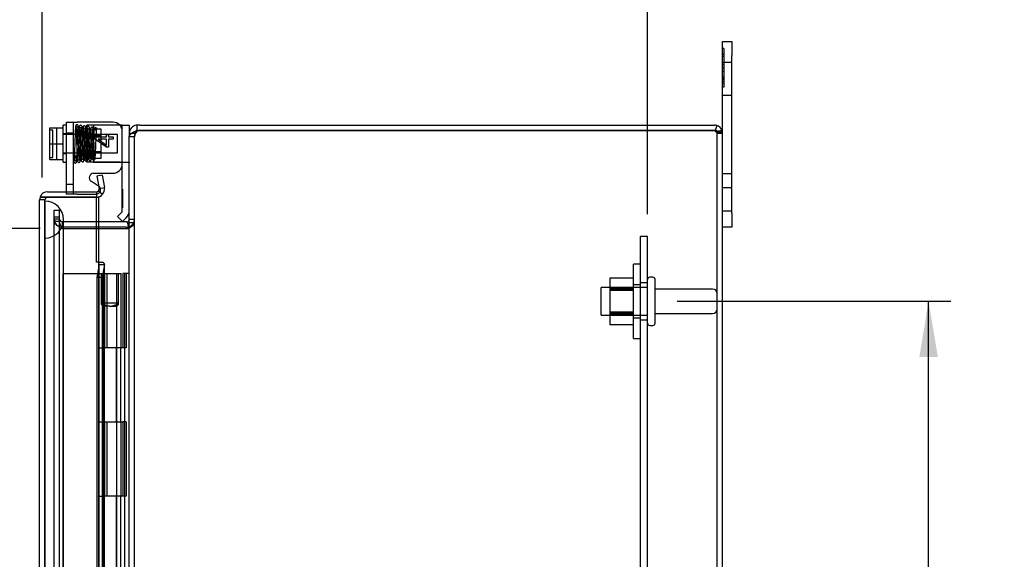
# Model space of a CAD drawing. Header units: inches. Extents: x 0 to 120, y -1 to 80.
# Tile 31 of 53: x 55.68 to 68.96, y 45.6 to 52.87. Entities that reach past the tile are written whole.
import ezdxf
from ezdxf.enums import TextEntityAlignment as Align
from ezdxf.lldxf.tags import DXFTag

# ---------------------------------------------------------------- set-up
doc = ezdxf.new("R2010")
doc.units = ezdxf.units.IN
doc.header["$MEASUREMENT"] = 0
for name, color, linetype in [('COM40675', 7, 'Continuous'), ('COM42667', 7, 'Continuous'), ('COM42780', 7, 'Continuous'), ('COM48468', 7, 'Continuous'), ('COM48473', 7, 'Continuous'), ('COM70220', 7, 'Continuous'), ('Default', 7, 'Continuous'), ('FET07720', 7, 'Continuous'), ('HNG10620-20B', 7, 'Continuous'), ('HNG10620-20C', 7, 'Continuous'), ('HNG10620-20P', 7, 'Continuous'), ('NTS166105', 7, 'Continuous'), ('SCC19011', 7, 'Continuous'), ('SPR20265', 7, 'Continuous'), ('STD26089', 7, 'Continuous'), ('WAF25035', 7, 'Continuous'), ('WAF25059', 7, 'Continuous')]:
    doc.layers.add(name, color=color, linetype=linetype)
doc.styles.add('SEACAD_Times_New_Roman', font='times.ttf')
tags = doc.linetypes.add('HIDDEN2', pattern=[0.1875, 0.125, -0.0625]).pattern_tags.tags
tags[6:7] = [DXFTag(74, 4), DXFTag(75, 0), DXFTag(340, '0'), DXFTag(46, 0.0), DXFTag(50, 0.0), DXFTag(44, 0.0), DXFTag(45, 0.0)]
tags[4:5] = [DXFTag(74, 4), DXFTag(75, 0), DXFTag(340, '0'), DXFTag(46, 0.0), DXFTag(50, 0.0), DXFTag(44, 0.0), DXFTag(45, 0.0)]
doc.dimstyles.new('HAMMOND_(STH_-_120x80)', dxfattribs={"dimtxt": 0.6, "dimasz": 0.75, "dimexe": 0.3, "dimexo": 0.3, "dimgap": 0.15, "dimtad": 0, "dimtih": 1, "dimtoh": 1, "dimzin": 0, "dimdsep": 46, "dimtxsty": 'SEACAD_Times_New_Roman', "dimblk1": '_SE_FILLED', "dimblk2": '_SE_FILLED', "dimsah": 1, "dimcen": 0.3, "dimadec": 0, "dimazin": 0, "dimtfac": 0.8, "dimtofl": 0, "dimtmove": 1, "dimatfit": 3, "dimfxl": 1, "dimtolj": 1, "dimtzin": 0, "dimarcsym": 0})

# ---------------------------------------------------------------- blocks, each defined once
blk = doc.blocks.new('SE3')
at = {"layer": 'COM40675', "color": 7, "linetype": 'HIDDEN2'}
for p, q in [((64.051, 28.95), (64.051, 49.95)), ((64.146, 49.95), (64.051, 49.95)), ((64.146, 28.95), (64.146, 49.95)), ((64.146, 49.325), (64.051, 49.325)), ((64.051, 48.825), (64.146, 48.825))]:
    blk.add_line(p, q, dxfattribs=at)
at = {"layer": 'COM42667', "color": 7, "linetype": 'Continuous'}
for p, q in [((56.309, 50.552), (56.309, 51.489)), ((56.309, 51.489), (56.452, 51.489)), ((56.935, 51.489), (56.452, 51.489)), ((56.685, 51.267), (56.685, 51.292)), ((56.685, 51.292), (56.847, 51.292)), ((56.847, 51.152), (56.685, 51.267)), ((56.847, 51.292), (56.847, 51.325)), ((56.847, 51.325), (56.875, 51.325)), ((56.875, 51.325), (56.875, 51.292)), ((56.875, 51.292), (56.935, 51.292)), ((56.935, 51.292), (56.935, 51.261)), ((56.734, 51.261), (56.847, 51.182)), ((56.847, 51.261), (56.734, 51.261)), ((56.847, 51.182), (56.847, 51.261)), ((56.875, 51.152), (56.847, 51.152)), ((56.935, 51.261), (56.875, 51.261)), ((56.875, 51.261), (56.875, 51.152)), ((56.675, 50.802), (56.935, 50.802)), ((56.74, 50.629), (56.643, 50.692))]:
    blk.add_line(p, q, dxfattribs=at)
at = {"layer": 'COM42667', "color": 7, "linetype": 'HIDDEN2'}
for p, q in [((56.404, 50.519), (56.404, 51.489)), ((56.404, 51.34), (56.309, 51.34)), ((56.309, 50.653), (56.404, 50.653)), ((56.309, 50.519), (56.309, 50.552)), ((56.452, 50.519), (56.309, 50.519)), ((56.452, 50.519), (56.708, 50.519))]:
    blk.add_line(p, q, dxfattribs=at)
at = {"layer": 'COM42667', "color": 7, "linetype": 'Continuous'}
for centre, radius, start, end in [((56.935, 51.364), 0.125, 0, 90), ((56.935, 50.927), 0.125, 270, 0), ((56.675, 50.742), 0.06, 90, 237.1545)]:
    blk.add_arc(centre, radius, start, end, dxfattribs=at)
at = {"layer": 'COM42667', "color": 7, "linetype": 'HIDDEN2'}
blk.add_arc((56.708, 50.579), 0.06, 270, 57.1545, dxfattribs=at)
at = {"layer": 'COM42780', "color": 7, "linetype": 'HIDDEN2'}
for p, q in [((56.723, 51.45), (56.583, 51.45)), ((56.583, 50.95), (56.583, 51.45)), ((56.678, 50.95), (56.678, 51.45)), ((57.013, 51.45), (56.723, 51.45)), ((57.026, 51.45), (57.013, 51.45)), ((56.583, 51.325), (56.773, 51.325)), ((56.773, 51.306), (56.583, 51.306)), ((56.773, 51.395), (56.678, 51.395)), ((56.773, 51.005), (56.773, 51.395)), ((56.583, 51.093), (56.773, 51.093)), ((56.583, 51.075), (56.773, 51.075)), ((56.678, 51.005), (56.773, 51.005)), ((56.669, 50.95), (56.583, 50.95)), ((56.723, 50.949), (56.669, 50.95)), ((56.669, 50.95), (57.139, 50.95)), ((57.061, 50.585), (57.06, 50.585)), ((57.061, 50.536), (57.06, 50.536)), ((57.061, 50.585), (57.061, 50.423)), ((57.061, 50.423), (57.06, 50.423)), ((57.061, 50.395), (57.06, 50.395)), ((57.061, 50.335), (57.06, 50.335)), ((57.061, 50.423), (57.061, 50.395)), ((57.061, 50.395), (57.061, 50.335))]:
    blk.add_line(p, q, dxfattribs=at)
at = {"layer": 'COM42780', "color": 7, "linetype": 'Continuous'}
for p, q in [((57.06, 51.45), (57.026, 51.45)), ((57.06, 51.45), (57.155, 51.45)), ((57.06, 51.2), (57.06, 51.45)), ((57.155, 51.45), (57.155, 51.342)), ((57.06, 50.301), (57.06, 51.2)), ((56.995, 50.217), (57.046, 50.267)), ((57.063, 50.15), (56.995, 50.217)), ((57.063, 50.15), (57.113, 50.2))]:
    blk.add_line(p, q, dxfattribs=at)
for radius in [0.048, 0.143]:
    blk.add_arc((57.012, 50.301), radius, 315, 0, dxfattribs=at)
at = {"layer": 'COM42780', "color": 7, "linetype": 'HIDDEN2'}
blk.add_ellipse((56.055, 50.7), major_axis=(14.322, 0), ratio=0.017455, start_param=1.503851, end_param=1.524085, dxfattribs=at)
for points, knots in [([(57.06, 50.941), (57.06, 50.943), (57.059, 50.944), (57.055, 50.946), (57.054, 50.946), (57.051, 50.947), (57.049, 50.947), (57.042, 50.948), (57.037, 50.949), (57.025, 50.949), (57.019, 50.949), (57.013, 50.949)], [0, 0, 0, 0, 0.25, 0.25, 0.375, 0.375, 0.5, 0.5, 0.75, 0.75, 1, 1, 1, 1]), ([(57.139, 50.95), (57.145, 50.95), (57.148, 50.949), (57.154, 50.946), (57.155, 50.944), (57.155, 50.941)], [0, 0, 0, 0, 0.5, 0.5, 1, 1, 1, 1])]:
    blk.add_open_spline(points, degree=3, knots=knots, dxfattribs=at)
at = {"layer": 'COM48468', "color": 7, "linetype": 'Continuous'}
for p, q in [((57.296, 51.45), (57.263, 51.45)), ((57.263, 51.378), (57.263, 51.45)), ((57.296, 51.45), (65.047, 51.45)), ((65.079, 51.445), (65.058, 51.378)), ((57.155, 51.342), (57.155, 51.295)), ((57.155, 51.342), (57.189, 51.342)), ((57.155, 40.521), (57.155, 51.295)), ((57.263, 51.378), (57.296, 51.378)), ((57.296, 51.378), (65.047, 51.378)), ((65.047, 51.378), (57.296, 51.378)), ((65.047, 51.378), (65.079, 51.378)), ((65.058, 51.378), (65.047, 51.378)), ((65.155, 27.558), (65.155, 51.342)), ((57.119, 50.147), (56.712, 50.147)), ((57.119, 50.075), (56.712, 50.075)), ((57.126, 50.147), (57.14, 50.083)), ((56.712, 50.057), (57.119, 50.057)), ((57.119, 50.057), (57.126, 50.057))]:
    blk.add_line(p, q, dxfattribs=at)
at = {"layer": 'COM48468', "color": 7, "linetype": 'HIDDEN2'}
for p, q in [((57.155, 51.295), (57.227, 51.295)), ((57.189, 51.342), (57.227, 51.342)), ((57.227, 51.342), (57.227, 51.295)), ((57.227, 27.605), (57.227, 51.295)), ((65.073, 51.357), (65.123, 51.357)), ((65.083, 27.558), (65.083, 51.342)), ((65.083, 51.342), (65.155, 51.342)), ((56.142, 50.305), (56.214, 50.305)), ((56.142, 50.228), (56.142, 50.305)), ((56.142, 50.208), (56.142, 50.228)), ((56.142, 50.163), (56.142, 50.208)), ((56.214, 50.208), (56.142, 50.208)), ((56.214, 50.228), (56.214, 50.305)), ((56.214, 50.208), (56.214, 50.228)), ((56.214, 50.163), (56.214, 50.208)), ((56.214, 50.183), (56.142, 50.183)), ((56.142, 28.736), (56.142, 50.163)), ((56.214, 50.15), (56.142, 50.15)), ((56.214, 28.736), (56.214, 50.163)), ((56.252, 50.147), (56.25, 50.147)), ((56.25, 50.147), (56.25, 50.075)), ((56.252, 50.075), (56.25, 50.075)), ((56.252, 50.075), (56.252, 50.147)), ((56.712, 50.147), (56.252, 50.147)), ((56.712, 50.075), (56.252, 50.075)), ((57.14, 50.083), (57.141, 50.077)), ((57.155, 50.183), (57.227, 50.183)), ((57.155, 50.136), (57.227, 50.136)), ((56.25, 50.058), (56.252, 50.057)), ((56.252, 50.057), (56.712, 50.057)), ((57.126, 50.057), (57.141, 50.057))]:
    blk.add_line(p, q, dxfattribs=at)
at = {"layer": 'COM48468', "color": 7, "linetype": 'Continuous'}
for centre, radius, start, end in [((57.263, 51.342), 0.108, 126.9906, 180), ((57.263, 51.342), 0.108, 90, 126.9906), ((65.047, 51.342), 0.108, 72.8887, 90), ((65.047, 51.342), 0.108, 18.1223, 72.8887), ((57.29, 51.196), 0.178, 98.7341, 121.1626), ((57.263, 51.342), 0.036, 90, 126.9906), ((57.296, 51.278), 0.1, 90, 109.4457), ((65.272, 50.583), 0.802, 98.8062, 102.7764), ((65.272, 50.58), 0.804, 98.7792, 102.7493), ((65.047, 51.342), 0.108, 0, 18.1223), ((57.119, 50.183), 0.036, 270, 281.8196), ((57.119, 50.183), 0.108, 270, 281.8196), ((57.119, 50.183), 0.036, 281.8197, 359.9999), ((57.004, 50.145), 0.151, 323.9395, 356.2643)]:
    blk.add_arc(centre, radius, start, end, dxfattribs=at)
at = {"layer": 'COM48468', "color": 7, "linetype": 'HIDDEN2'}
for centre, radius, start, end in [((57.263, 51.342), 0.036, 126.9906, 180), ((57.346, 51.291), 0.119, 151.5723, 178.4858), ((57.29, 51.325), 0.0541, 120.2275, 154.6436), ((65.047, 51.342), 0.036, 72.1888, 90), ((65.047, 51.342), 0.036, 31.8857, 72.1888), ((65.272, 50.583), 0.802, 102.7764, 104.0612), ((65.272, 50.58), 0.804, 102.7493, 104.0193), ((65.047, 51.342), 0.036, 0, 31.8857), ((65.272, 50.58), 0.804, 98.7792, 100.4379), ((65.272, 50.583), 0.802, 98.8062, 100.4238), ((56.25, 50.183), 0.108, 180, 270), ((56.25, 50.183), 0.036, 180, 270), ((57.119, 50.183), 0.108, 281.8196, 0)]:
    blk.add_arc(centre, radius, start, end, dxfattribs=at)
for start_param, end_param in [(4.401525, 4.712389), (3.141593, 3.698102)]:
    blk.add_ellipse((65.047, 51.342), major_axis=(-0.036, 0), ratio=0.996907, start_param=start_param, end_param=end_param, dxfattribs=at)
at = {"layer": 'COM48468', "color": 7, "linetype": 'Continuous'}
blk.add_ellipse((65.047, 51.342), major_axis=(-0.108, 0), ratio=0.996907, start_param=3.141593, end_param=3.457887, dxfattribs=at)
for points, knots in [([(57.155, 51.295), (57.155, 51.304), (57.159, 51.312), (57.174, 51.33), (57.185, 51.339), (57.198, 51.348)], [0, 0, 0, 0, 0.5, 0.5, 1, 1, 1, 1]), ([(65.079, 51.378), (65.081, 51.374), (65.085, 51.371), (65.092, 51.366), (65.096, 51.364), (65.104, 51.36), (65.108, 51.359), (65.115, 51.358), (65.119, 51.357), (65.129, 51.357), (65.135, 51.358), (65.142, 51.362), (65.144, 51.364), (65.147, 51.369), (65.149, 51.372), (65.15, 51.375)], [0, 0, 0, 0, 0.125, 0.125, 0.25, 0.25, 0.375, 0.375, 0.5, 0.5, 0.75, 0.75, 0.875, 0.875, 1, 1, 1, 1])]:
    blk.add_open_spline(points, degree=3, knots=knots, dxfattribs=at)
at = {"layer": 'COM48468', "color": 7, "linetype": 'HIDDEN2'}
for points, knots in [([(65.058, 51.376), (65.059, 51.373), (65.06, 51.37), (65.062, 51.365), (65.064, 51.362), (65.068, 51.359), (65.07, 51.357), (65.075, 51.357), (65.076, 51.359), (65.078, 51.361)], [0, 0, 0, 0, 0.25, 0.25, 0.5, 0.5, 0.75, 0.75, 1, 1, 1, 1]), ([(56.25, 50.058), (56.236, 50.066), (56.222, 50.074), (56.196, 50.089), (56.184, 50.096), (56.164, 50.112), (56.156, 50.119), (56.145, 50.134), (56.142, 50.142), (56.142, 50.15)], [0, 0, 0, 0, 0.25, 0.25, 0.5, 0.5, 0.75, 0.75, 1, 1, 1, 1]), ([(56.25, 50.058), (56.241, 50.074), (56.231, 50.089), (56.218, 50.119), (56.214, 50.134), (56.214, 50.15)], [0, 0, 0, 0, 0.5, 0.5, 1, 1, 1, 1]), ([(57.141, 50.057), (57.153, 50.063), (57.165, 50.07), (57.186, 50.083), (57.195, 50.089), (57.211, 50.103), (57.217, 50.109), (57.225, 50.122), (57.227, 50.129), (57.227, 50.136)], [0, 0, 0, 0, 0.25, 0.25, 0.5, 0.5, 0.75, 0.75, 1, 1, 1, 1])]:
    blk.add_open_spline(points, degree=3, knots=knots, dxfattribs=at)
at = {"layer": 'COM48473', "color": 7, "linetype": 'Continuous'}
for p, q in [((56.788, 50.777), (56.717, 50.764)), ((56.717, 50.764), (56.747, 50.594)), ((56.788, 50.777), (56.818, 50.607)), ((56.747, 50.594), (56.818, 50.607)), ((55.951, 50.48), (56.053, 50.48)), ((56.053, 50.48), (55.951, 50.48)), ((56.053, 50.552), (56.712, 50.552)), ((56.053, 50.48), (56.712, 50.48)), ((56.712, 50.48), (56.053, 50.48)), ((56.712, 50.552), (56.712, 50.48)), ((56.712, 50.48), (56.74, 50.48)), ((56.712, 49.605), (56.712, 50.48)), ((56.74, 50.565), (56.795, 50.519)), ((56.74, 50.48), (56.74, 50.147)), ((55.945, 44.231), (55.945, 50.444)), ((56.74, 50.075), (56.74, 50.057)), ((56.74, 49.605), (56.712, 49.605)), ((56.747, 49.57), (56.717, 49.397)), ((56.74, 49.605), (56.795, 49.605)), ((56.747, 49.57), (56.818, 49.57)), ((56.818, 49.57), (56.788, 49.397)), ((56.82, 44.552), (56.82, 49.577)), ((56.717, 49.397), (56.717, 45.052)), ((56.788, 49.397), (56.717, 49.397)), ((56.788, 49.397), (56.788, 44.552))]:
    blk.add_line(p, q, dxfattribs=at)
at = {"layer": 'COM48473', "color": 7, "linetype": 'HIDDEN2'}
for p, q in [((56.017, 50.444), (55.945, 50.444)), ((56.017, 49.99), (56.017, 50.444)), ((56.74, 50.147), (56.74, 50.075)), ((56.74, 50.057), (56.74, 28.843)), ((56.748, 29.323), (56.748, 49.577))]:
    blk.add_line(p, q, dxfattribs=at)
at = {"layer": 'COM48473', "color": 7, "linetype": 'Continuous'}
for centre, radius, start, end in [((56.712, 50.588), 0.108, 320.0001, 9.9999), ((56.053, 50.444), 0.108, 160.5288, 180), ((56.053, 50.444), 0.108, 90, 160.5288), ((56.712, 50.588), 0.036, 270, 320), ((56.712, 50.588), 0.108, 270, 320), ((56.712, 50.588), 0.036, 320, 10), ((56.694, 49.576), 0.0534, 8.3402, 32.4219), ((56.694, 49.576), 0.0534, 352.6265, 0.2336)]:
    blk.add_arc(centre, radius, start, end, dxfattribs=at)
at = {"layer": 'COM48473', "color": 7, "linetype": 'HIDDEN2'}
blk.add_arc((56.053, 50.444), 0.036, 90, 180, dxfattribs=at)
at = {"layer": 'COM48473', "color": 7, "linetype": 'Continuous'}
blk.add_ellipse((56.053, 50.444), major_axis=(0.108, 0), ratio=0.997813, start_param=2.801756, end_param=3.141593, dxfattribs=at)
at = {"layer": 'COM48473', "color": 7, "linetype": 'HIDDEN2'}
blk.add_ellipse((56.053, 50.444), major_axis=(0.036, 0), ratio=0.997813, start_param=1.570796, end_param=3.141593, dxfattribs=at)
at = {"layer": 'COM48473', "color": 7, "linetype": 'Continuous'}
blk.add_open_spline([(56.818, 49.57), (56.821, 49.576), (56.82, 49.581), (56.812, 49.593), (56.805, 49.599), (56.795, 49.605)], degree=3, knots=[0, 0, 0, 0, 0.5, 0.5, 1, 1, 1, 1], dxfattribs=at)
at = {"layer": 'COM70220', "color": 7, "linetype": 'HIDDEN2'}
for p, q in [((56.018, 49.927), (56.018, 50.426)), ((56.019, 50.426), (56.018, 50.426)), ((56.019, 49.927), (56.019, 50.426)), ((56.021, 50.177), (56.019, 50.426)), ((56.019, 49.928), (56.021, 50.177)), ((56.021, 49.927), (56.021, 50.177)), ((56.267, 49.927), (56.267, 50.177)), ((56.017, 49.927), (56.017, 49.99)), ((56.017, 28.972), (56.017, 49.927)), ((56.018, 49.928), (56.019, 49.928)), ((56.018, 28.972), (56.018, 49.927)), ((56.019, 28.972), (56.019, 49.927)), ((56.021, 28.972), (56.021, 49.927)), ((56.267, 28.972), (56.267, 49.927))]:
    blk.add_line(p, q, dxfattribs=at)
for start, end in [(0, 90), (270, 0)]:
    blk.add_arc((56.017, 50.177), 0.25, start, end, dxfattribs=at)
at = {"layer": 'FET07720', "color": 7, "linetype": 'Continuous'}
for p, q in [((65.155, 52.387), (65.155, 52.575)), ((65.155, 52.575), (65.28, 52.575)), ((65.28, 52.575), (65.28, 52.387)), ((65.155, 51.342), (65.155, 52.387)), ((65.28, 50.262), (65.28, 52.387)), ((65.28, 50.262), (65.28, 50.075)), ((65.28, 50.075), (65.155, 50.075))]:
    blk.add_line(p, q, dxfattribs=at)
at = {"layer": 'FET07720', "color": 7, "linetype": 'HIDDEN2'}
for p, q in [((65.175, 52.482), (65.155, 52.482)), ((65.175, 52.482), (65.175, 52.269)), ((65.175, 52.404), (65.155, 52.404)), ((65.175, 52.375), (65.155, 52.375)), ((65.28, 52.293), (65.155, 52.293)), ((65.175, 52.269), (65.155, 52.269)), ((65.175, 52.262), (65.155, 52.262)), ((65.175, 52.223), (65.155, 52.223)), ((65.175, 52.262), (65.175, 52.172)), ((65.175, 52.172), (65.155, 52.172)), ((65.175, 52.098), (65.155, 52.098)), ((65.175, 52.092), (65.155, 52.092)), ((65.175, 52.078), (65.155, 52.078)), ((65.175, 52.066), (65.155, 52.066)), ((65.175, 52.172), (65.175, 51.96)), ((65.175, 52.037), (65.155, 52.037)), ((65.175, 52.012), (65.155, 52.012)), ((65.175, 51.96), (65.155, 51.96)), ((65.155, 51.856), (65.28, 51.856)), ((65.28, 50.793), (65.155, 50.793)), ((65.28, 50.606), (65.155, 50.606)), ((65.155, 50.293), (65.28, 50.293))]:
    blk.add_line(p, q, dxfattribs=at)
at = {"layer": 'HNG10620-20B', "color": 7, "linetype": 'HIDDEN2'}
for p, q in [((57.086, 49.45), (57.069, 49.45)), ((57.069, 49.45), (57.069, 48.45)), ((57.095, 49.45), (57.086, 49.45)), ((57.095, 29.45), (57.095, 49.45)), ((57.155, 49.45), (57.095, 49.45)), ((57.111, 49.45), (57.111, 48.45)), ((57.041, 48.45), (56.8, 48.45)), ((56.983, 47.45), (56.983, 48.45)), ((57.041, 47.45), (57.041, 48.45)), ((57.069, 48.45), (57.046, 48.45)), ((57.111, 48.45), (57.069, 48.45)), ((56.8, 47.45), (57.041, 47.45)), ((57.046, 47.45), (57.069, 47.45)), ((57.111, 47.45), (57.069, 47.45)), ((57.069, 47.45), (57.069, 46.45)), ((57.111, 47.45), (57.111, 46.45)), ((57.041, 46.45), (56.8, 46.45)), ((56.983, 45.45), (56.983, 46.45)), ((57.041, 45.45), (57.041, 46.45)), ((57.069, 46.45), (57.046, 46.45)), ((57.111, 46.45), (57.069, 46.45))]:
    blk.add_line(p, q, dxfattribs=at)
at = {"layer": 'HNG10620-20C', "color": 7, "linetype": 'HIDDEN2'}
for p, q in [((56.26, 49.45), (56.711, 49.45)), ((56.26, 49.45), (56.26, 29.45)), ((56.711, 49.45), (56.8, 49.45)), ((56.8, 49.45), (56.8, 29.45)), ((56.822, 49.45), (56.822, 48.45)), ((56.822, 49.45), (57.047, 49.45)), ((56.85, 49.45), (56.85, 48.45)), ((56.987, 48.45), (56.987, 49.45)), ((57.047, 48.45), (57.047, 49.45)), ((56.74, 48.45), (56.8, 48.45)), ((57.046, 48.45), (56.822, 48.45)), ((56.74, 47.45), (56.8, 47.45)), ((56.822, 47.45), (56.822, 46.45)), ((56.822, 47.45), (57.046, 47.45)), ((56.85, 47.45), (56.85, 46.45)), ((56.987, 46.45), (56.987, 47.45)), ((57.047, 46.45), (57.047, 47.45)), ((56.74, 46.45), (56.8, 46.45)), ((57.046, 46.45), (56.822, 46.45))]:
    blk.add_line(p, q, dxfattribs=at)
at = {"layer": 'HNG10620-20P', "color": 7, "linetype": 'HIDDEN2'}
for p, q in [((56.779, 49.049), (56.779, 49.45)), ((56.822, 49.45), (56.8, 49.45)), ((57.009, 49.049), (57.009, 49.45)), ((56.779, 49.032), (56.779, 49.049)), ((57.009, 49.049), (56.779, 49.049)), ((56.779, 49.032), (56.8, 49.011)), ((56.894, 49.011), (56.8, 49.011)), ((56.894, 49.011), (56.987, 49.011)), ((56.987, 49.011), (57.009, 49.032)), ((56.987, 29.45), (56.987, 49.011)), ((57.009, 49.032), (57.009, 49.049))]:
    blk.add_line(p, q, dxfattribs=at)
for centre, start, end in [((56.9, 49.222), 234.8575, 268.2595), ((56.887, 49.222), 271.7375, 305.1456)]:
    blk.add_arc(centre, 0.211, start, end, dxfattribs=at)
at = {"layer": 'NTS166105', "color": 7, "linetype": 'HIDDEN2'}
for p, q in [((63.635, 49.389), (63.635, 49.246)), ((63.955, 49.389), (63.635, 49.389)), ((63.955, 49.262), (63.635, 49.262)), ((63.635, 49.246), (63.635, 48.928)), ((63.955, 49.246), (63.635, 49.246)), ((63.955, 49.228), (63.635, 49.228)), ((63.955, 49.22), (63.635, 49.22)), ((63.635, 48.928), (63.635, 48.759)), ((63.955, 48.928), (63.635, 48.928)), ((63.635, 48.921), (63.955, 48.921)), ((63.955, 48.904), (63.635, 48.904)), ((63.955, 48.887), (63.635, 48.887)), ((63.955, 48.759), (63.635, 48.759))]:
    blk.add_line(p, q, dxfattribs=at)
at = {"layer": 'SCC19011', "color": 7, "linetype": 'Continuous'}
for p, q in [((56.083, 51.415), (56.264, 51.415)), ((56.083, 51.2), (56.083, 51.415)), ((56.083, 51.2), (56.264, 51.2)), ((56.083, 50.985), (56.083, 51.2)), ((56.083, 50.985), (56.264, 50.985))]:
    blk.add_line(p, q, dxfattribs=at)
at = {"layer": 'SCC19011', "color": 7, "linetype": 'HIDDEN2'}
for p, q in [((56.178, 50.985), (56.178, 51.415)), ((56.123, 51.384), (56.093, 51.384)), ((56.123, 51.015), (56.123, 51.384)), ((56.996, 51.322), (56.264, 51.322)), ((56.996, 51.078), (56.996, 51.322)), ((56.093, 51.015), (56.123, 51.015)), ((56.264, 51.078), (56.996, 51.078))]:
    blk.add_line(p, q, dxfattribs=at)
for points in [[(56.093, 51.384), (56.091, 51.384), (56.088, 51.385), (56.084, 51.389), (56.083, 51.392), (56.083, 51.394)], [(56.083, 51.005), (56.083, 51.008), (56.084, 51.01), (56.088, 51.014), (56.091, 51.015), (56.093, 51.015)]]:
    blk.add_open_spline(points, degree=3, knots=[0, 0, 0, 0, 0.5, 0.5, 1, 1, 1, 1], dxfattribs=at)
at = {"layer": 'SPR20265', "color": 7, "linetype": 'HIDDEN2'}
blk.add_circle((56.699, 51.4), 0.0175, dxfattribs=at)
blk.add_ellipse((56.418, 51.027), major_axis=(-0.0175, 0), ratio=0.707107, dxfattribs=at)
for points, knots in [([(56.401, 51.027), (56.401, 51.011), (56.403, 50.986), (56.406, 50.961), (56.41, 50.948), (56.415, 50.942), (56.42, 50.94), (56.424, 50.939), (56.429, 50.939), (56.433, 50.941), (56.44, 50.946), (56.44, 50.951), (56.444, 50.961), (56.445, 50.976), (56.447, 50.999), (56.449, 51.037), (56.451, 51.086), (56.452, 51.132), (56.454, 51.177), (56.455, 51.226), (56.457, 51.273), (56.458, 51.315), (56.46, 51.349), (56.461, 51.381), (56.463, 51.409), (56.465, 51.43), (56.466, 51.435), (56.466, 51.437)], [0, 0, 0, 0, 0.066522, 0.120463, 0.161456, 0.189103, 0.197894, 0.203579, 0.212255, 0.219187, 0.22509, 0.251276, 0.299894, 0.332585, 0.370245, 0.440981, 0.501961, 0.553339, 0.59537, 0.643118, 0.707543, 0.746042, 0.788673, 0.835414, 0.886246, 0.941114, 1, 1, 1, 1]), ([(56.432, 51.44), (56.431, 51.437), (56.43, 51.433), (56.428, 51.412), (56.426, 51.385), (56.425, 51.354), (56.424, 51.321), (56.422, 51.279), (56.42, 51.232), (56.419, 51.183), (56.417, 51.139), (56.416, 51.095), (56.414, 51.048), (56.413, 51.012), (56.411, 50.99), (56.41, 50.975), (56.41, 50.968), (56.411, 50.968), (56.414, 50.971), (56.418, 50.973), (56.423, 50.974), (56.427, 50.974), (56.432, 50.973), (56.435, 50.972), (56.437, 50.976), (56.437, 50.992), (56.436, 51.013), (56.436, 51.027)], [0, 0, 0, 0, 0.05921, 0.114418, 0.165627, 0.21281, 0.255962, 0.295089, 0.361136, 0.411085, 0.45232, 0.502276, 0.561593, 0.630061, 0.66764, 0.70207, 0.75339, 0.782025, 0.785899, 0.794923, 0.802971, 0.807823, 0.815144, 0.839527, 0.877939, 0.931246, 1, 1, 1, 1]), ([(56.467, 51.439), (56.467, 51.44), (56.467, 51.443), (56.465, 51.447), (56.463, 51.45), (56.46, 51.453), (56.456, 51.455), (56.452, 51.456), (56.446, 51.456), (56.439, 51.453), (56.434, 51.448), (56.431, 51.442), (56.431, 51.439), (56.431, 51.437)], [0, 0, 0, 0, 0.061046, 0.125273, 0.191172, 0.257138, 0.321758, 0.38405, 0.50258, 0.627092, 0.754222, 0.87904, 1, 1, 1, 1]), ([(56.466, 51.437), (56.466, 51.434), (56.465, 51.43), (56.46, 51.424), (56.453, 51.421), (56.446, 51.421), (56.44, 51.423), (56.435, 51.428), (56.433, 51.433), (56.432, 51.437), (56.432, 51.439)], [0, 0, 0, 0, 0.172812, 0.334686, 0.477598, 0.599543, 0.715745, 0.824396, 0.920113, 1, 1, 1, 1]), ([(56.432, 51.436), (56.433, 51.435), (56.434, 51.433), (56.436, 51.409), (56.438, 51.375), (56.44, 51.336), (56.441, 51.298), (56.442, 51.263), (56.443, 51.234), (56.444, 51.208), (56.445, 51.181), (56.446, 51.148), (56.448, 51.11), (56.449, 51.068), (56.451, 51.025), (56.453, 50.988), (56.455, 50.965), (56.457, 50.963), (56.457, 50.963)], [0.0155714, 0.0155714, 0.0155714, 0.0155714, 0.0911325, 0.1734241, 0.2469055, 0.311539, 0.3672816, 0.4141234, 0.452071, 0.4813694, 0.513675, 0.5552654, 0.6061478, 0.6663186, 0.7358013, 0.814551, 0.9026159, 0.9727421, 0.9727421, 0.9727421, 0.9727421]), ([(56.541, 50.975), (56.541, 50.977), (56.54, 50.981), (56.538, 51), (56.536, 51.035), (56.533, 51.087), (56.532, 51.139), (56.53, 51.184), (56.529, 51.221), (56.528, 51.254), (56.526, 51.286), (56.525, 51.32), (56.524, 51.356), (56.522, 51.389), (56.52, 51.414), (56.518, 51.43), (56.515, 51.438), (56.513, 51.442), (56.505, 51.448), (56.496, 51.449), (56.489, 51.445), (56.483, 51.438), (56.481, 51.43), (56.479, 51.417), (56.477, 51.389), (56.475, 51.349), (56.473, 51.306), (56.472, 51.264), (56.47, 51.212), (56.468, 51.154), (56.466, 51.092), (56.463, 51.033), (56.461, 50.995), (56.459, 50.974), (56.458, 50.97), (56.458, 50.967)], [0, 0, 0, 0, 0.030182, 0.058734, 0.110744, 0.156162, 0.194924, 0.226978, 0.252249, 0.272738, 0.295965, 0.322671, 0.352917, 0.386752, 0.422922, 0.452521, 0.473846, 0.486863, 0.494562, 0.507196, 0.515439, 0.524053, 0.542681, 0.563336, 0.607147, 0.654604, 0.682079, 0.714043, 0.750472, 0.791379, 0.836778, 0.886629, 0.940967, 0.969921, 1, 1, 1, 1]), ([(56.492, 50.968), (56.491, 50.968), (56.49, 50.97), (56.488, 50.991), (56.486, 51.027), (56.484, 51.068), (56.483, 51.11), (56.481, 51.148), (56.48, 51.181), (56.479, 51.208), (56.478, 51.234), (56.477, 51.263), (56.476, 51.298), (56.475, 51.337), (56.473, 51.376), (56.471, 51.412), (56.469, 51.436), (56.467, 51.439), (56.467, 51.44)], [0.0317125, 0.0317125, 0.0317125, 0.0317125, 0.0954291, 0.1821817, 0.2601023, 0.3291139, 0.3890647, 0.4398824, 0.4814915, 0.513848, 0.5432124, 0.581276, 0.628319, 0.6843936, 0.7495521, 0.8238288, 0.9072668, 0.9878183, 0.9878183, 0.9878183, 0.9878183]), ([(56.493, 50.965), (56.493, 50.967), (56.494, 50.972), (56.496, 50.993), (56.498, 51.028), (56.5, 51.08), (56.502, 51.132), (56.504, 51.179), (56.505, 51.216), (56.506, 51.249), (56.507, 51.279), (56.508, 51.312), (56.51, 51.345), (56.511, 51.376), (56.513, 51.401), (56.514, 51.415), (56.514, 51.42), (56.513, 51.419), (56.51, 51.417), (56.505, 51.414), (56.497, 51.412), (56.485, 51.418), (56.485, 51.419), (56.486, 51.408), (56.487, 51.385), (56.489, 51.344), (56.491, 51.302), (56.492, 51.26), (56.494, 51.209), (56.496, 51.151), (56.498, 51.091), (56.501, 51.034), (56.503, 50.997), (56.505, 50.978), (56.506, 50.974), (56.506, 50.972)], [0, 0, 0, 0, 0.030551, 0.059441, 0.112099, 0.158213, 0.19785, 0.231011, 0.257726, 0.278571, 0.300614, 0.325938, 0.354477, 0.386177, 0.420906, 0.451798, 0.474236, 0.488495, 0.492772, 0.4961, 0.508072, 0.525766, 0.544565, 0.564998, 0.608777, 0.656392, 0.683962, 0.715934, 0.752304, 0.793078, 0.838219, 0.88772, 0.941584, 0.970246, 1, 1, 1, 1]), ([(56.53, 51.419), (56.529, 51.415), (56.528, 51.4), (56.526, 51.368), (56.524, 51.331), (56.523, 51.294), (56.522, 51.261), (56.521, 51.234), (56.52, 51.209), (56.519, 51.183), (56.518, 51.152), (56.516, 51.116), (56.515, 51.075), (56.513, 51.035), (56.511, 51), (56.51, 50.985), (56.509, 50.98)], [0.0919425, 0.0919425, 0.0919425, 0.0919425, 0.1748391, 0.2486676, 0.3134733, 0.369237, 0.4159366, 0.4536003, 0.4826575, 0.5153912, 0.5573009, 0.6083511, 0.6685303, 0.7378249, 0.8162059, 0.9035856, 0.9035856, 0.9035856, 0.9035856]), ([(56.568, 51.42), (56.568, 51.424), (56.567, 51.429), (56.561, 51.437), (56.554, 51.44), (56.547, 51.441), (56.54, 51.438), (56.535, 51.434), (56.532, 51.428), (56.532, 51.425), (56.532, 51.423)], [0, 0, 0, 0, 0.174522, 0.341814, 0.49099, 0.617224, 0.732964, 0.83707, 0.926174, 1, 1, 1, 1]), ([(56.567, 51.423), (56.567, 51.422), (56.567, 51.419), (56.565, 51.415), (56.563, 51.412), (56.56, 51.409), (56.557, 51.407), (56.552, 51.405), (56.546, 51.405), (56.54, 51.408), (56.536, 51.412), (56.533, 51.417), (56.533, 51.419), (56.533, 51.42)], [0, 0, 0, 0, 0.061359, 0.125601, 0.191068, 0.256036, 0.319044, 0.379151, 0.492324, 0.612562, 0.73854, 0.867561, 1, 1, 1, 1]), ([(56.533, 51.421), (56.533, 51.419), (56.534, 51.416), (56.536, 51.398), (56.538, 51.366), (56.54, 51.316), (56.542, 51.267), (56.544, 51.224), (56.545, 51.188), (56.546, 51.157), (56.547, 51.126), (56.548, 51.093), (56.55, 51.059), (56.552, 51.026), (56.554, 51), (56.555, 50.983), (56.558, 50.974), (56.56, 50.97), (56.567, 50.964), (56.575, 50.962), (56.582, 50.964), (56.589, 50.97), (56.592, 50.978), (56.594, 50.989), (56.597, 51.014), (56.599, 51.051), (56.6, 51.09), (56.602, 51.129), (56.604, 51.177), (56.606, 51.232), (56.608, 51.291), (56.61, 51.348), (56.612, 51.385), (56.614, 51.405), (56.615, 51.41), (56.616, 51.412)], [0, 0, 0, 0, 0.030505, 0.059349, 0.111872, 0.157767, 0.197056, 0.229698, 0.255694, 0.276285, 0.29911, 0.325483, 0.355431, 0.389004, 0.425768, 0.457152, 0.480073, 0.494522, 0.501995, 0.512986, 0.520655, 0.528965, 0.547003, 0.567484, 0.61122, 0.658615, 0.685529, 0.717005, 0.753019, 0.79355, 0.838532, 0.887926, 0.941695, 0.970307, 1, 1, 1, 1]), ([(56.544, 50.976), (56.544, 50.981), (56.546, 50.997), (56.548, 51.034), (56.55, 51.075), (56.551, 51.115), (56.553, 51.152), (56.554, 51.183), (56.555, 51.209), (56.556, 51.234), (56.557, 51.261), (56.558, 51.294), (56.559, 51.33), (56.561, 51.366), (56.563, 51.397), (56.564, 51.411), (56.565, 51.415)], [0.098377, 0.098377, 0.098377, 0.098377, 0.1871127, 0.2663809, 0.336208, 0.3966747, 0.4478502, 0.4897883, 0.5225059, 0.5515273, 0.5891116, 0.6356456, 0.6910945, 0.7553559, 0.828321, 0.9099224, 0.9099224, 0.9099224, 0.9099224]), ([(56.581, 51.415), (56.58, 51.412), (56.579, 51.407), (56.578, 51.387), (56.576, 51.353), (56.573, 51.302), (56.571, 51.253), (56.57, 51.21), (56.569, 51.175), (56.567, 51.145), (56.566, 51.116), (56.565, 51.085), (56.564, 51.055), (56.562, 51.026), (56.561, 51.005), (56.56, 50.994), (56.561, 50.991), (56.561, 50.992), (56.569, 50.998), (56.578, 50.998), (56.585, 50.995), (56.589, 50.992), (56.589, 50.994), (56.588, 51.005), (56.587, 51.024), (56.585, 51.052), (56.584, 51.078), (56.583, 51.111), (56.581, 51.152), (56.579, 51.201), (56.577, 51.256), (56.575, 51.314), (56.573, 51.367), (56.571, 51.4), (56.569, 51.418), (56.568, 51.422), (56.567, 51.424)], [0, 0, 0, 0, 0.030231, 0.058828, 0.110956, 0.156569, 0.195653, 0.228197, 0.254164, 0.274696, 0.297123, 0.322698, 0.351391, 0.38313, 0.41734, 0.446082, 0.46676, 0.479654, 0.487829, 0.502375, 0.511726, 0.521099, 0.540335, 0.560852, 0.604714, 0.628111, 0.652604, 0.68066, 0.713064, 0.749809, 0.790934, 0.836478, 0.886431, 0.940859, 0.969862, 1, 1, 1, 1]), ([(56.617, 51.415), (56.617, 51.416), (56.617, 51.417), (56.616, 51.42), (56.615, 51.423), (56.613, 51.426), (56.611, 51.428), (56.608, 51.43), (56.605, 51.431), (56.601, 51.432), (56.595, 51.432), (56.587, 51.428), (56.582, 51.42), (56.581, 51.414), (56.58, 51.411)], [0, 0, 0, 0, 0.036353, 0.073764, 0.113325, 0.155834, 0.201742, 0.251197, 0.304133, 0.360387, 0.484485, 0.636448, 0.811563, 1, 1, 1, 1]), ([(56.615, 51.411), (56.615, 51.409), (56.615, 51.406), (56.61, 51.4), (56.604, 51.397), (56.597, 51.397), (56.592, 51.399), (56.588, 51.401), (56.586, 51.404), (56.584, 51.406), (56.583, 51.409), (56.582, 51.412), (56.582, 51.414), (56.582, 51.415)], [0, 0, 0, 0, 0.185287, 0.350453, 0.492757, 0.610394, 0.717684, 0.769709, 0.820021, 0.868235, 0.914148, 0.957888, 1, 1, 1, 1]), ([(56.582, 51.411), (56.583, 51.411), (56.584, 51.41), (56.586, 51.392), (56.588, 51.361), (56.59, 51.324), (56.591, 51.286), (56.592, 51.252), (56.594, 51.223), (56.594, 51.198), (56.595, 51.175), (56.596, 51.149), (56.598, 51.117), (56.599, 51.082), (56.601, 51.046), (56.603, 51.014), (56.605, 50.99), (56.606, 50.987), (56.607, 50.986)], [0.0376878, 0.0376878, 0.0376878, 0.0376878, 0.0961746, 0.1834132, 0.2617276, 0.3310047, 0.3912006, 0.4422884, 0.4842426, 0.5170201, 0.5461009, 0.5837943, 0.6305341, 0.6863471, 0.7512032, 0.8250827, 0.9080267, 0.992349, 0.992349, 0.992349, 0.992349]), ([(56.691, 51), (56.69, 51.003), (56.689, 51.008), (56.687, 51.029), (56.685, 51.064), (56.683, 51.113), (56.681, 51.161), (56.679, 51.202), (56.678, 51.235), (56.677, 51.263), (56.676, 51.291), (56.675, 51.319), (56.673, 51.348), (56.671, 51.375), (56.67, 51.395), (56.668, 51.407), (56.665, 51.415), (56.663, 51.419), (56.654, 51.425), (56.643, 51.425), (56.629, 51.41), (56.629, 51.392), (56.626, 51.36), (56.624, 51.322), (56.623, 51.282), (56.621, 51.242), (56.619, 51.196), (56.617, 51.143), (56.615, 51.089), (56.613, 51.039), (56.611, 51.009), (56.609, 50.993), (56.608, 50.991), (56.607, 50.99)], [0, 0, 0, 0, 0.030212, 0.058788, 0.110829, 0.156253, 0.194989, 0.226979, 0.252148, 0.272534, 0.295168, 0.320662, 0.34908, 0.380472, 0.413575, 0.440727, 0.460699, 0.473493, 0.482834, 0.500479, 0.522529, 0.56357, 0.607215, 0.654633, 0.682075, 0.714021, 0.750446, 0.791355, 0.836764, 0.886626, 0.940969, 0.969925, 1, 1, 1, 1]), ([(56.642, 50.991), (56.641, 50.991), (56.64, 50.994), (56.638, 51.016), (56.636, 51.047), (56.634, 51.083), (56.633, 51.117), (56.631, 51.149), (56.63, 51.175), (56.629, 51.198), (56.629, 51.223), (56.627, 51.252), (56.626, 51.287), (56.625, 51.325), (56.623, 51.363), (56.621, 51.396), (56.618, 51.416), (56.617, 51.417), (56.616, 51.417)], [0.0115652, 0.0115652, 0.0115652, 0.0115652, 0.0900002, 0.1715273, 0.2444185, 0.3086089, 0.3639947, 0.4104711, 0.4480048, 0.476988, 0.5096837, 0.5515962, 0.602753, 0.6632181, 0.7330773, 0.8124375, 0.9013448, 0.9682001, 0.9682001, 0.9682001, 0.9682001]), ([(56.642, 50.986), (56.643, 50.988), (56.644, 50.99), (56.645, 51.006), (56.647, 51.034), (56.65, 51.079), (56.652, 51.124), (56.653, 51.165), (56.654, 51.199), (56.656, 51.229), (56.657, 51.257), (56.658, 51.288), (56.659, 51.321), (56.661, 51.352), (56.662, 51.378), (56.663, 51.392), (56.664, 51.397), (56.663, 51.396), (56.66, 51.394), (56.656, 51.391), (56.65, 51.389), (56.643, 51.391), (56.638, 51.393), (56.636, 51.396), (56.635, 51.396), (56.635, 51.391), (56.637, 51.375), (56.638, 51.341), (56.64, 51.305), (56.642, 51.268), (56.644, 51.223), (56.646, 51.172), (56.648, 51.116), (56.65, 51.063), (56.653, 51.017), (56.655, 51.004), (56.656, 50.997)], [0, 0, 0, 0, 0.030585, 0.059499, 0.112172, 0.158281, 0.197904, 0.231048, 0.257756, 0.278621, 0.301088, 0.327393, 0.357459, 0.391214, 0.42851, 0.461631, 0.485381, 0.50008, 0.504322, 0.507437, 0.516736, 0.523069, 0.530052, 0.537806, 0.551493, 0.566752, 0.610182, 0.657604, 0.685064, 0.716926, 0.753183, 0.793842, 0.838861, 0.888236, 0.941965, 1, 1, 1, 1]), ([(56.702, 51.417), (56.697, 51.416), (56.69, 51.414), (56.681, 51.394), (56.678, 51.375), (56.676, 51.355), (56.675, 51.327), (56.673, 51.293), (56.672, 51.259), (56.67, 51.222), (56.669, 51.178), (56.667, 51.127), (56.664, 51.075), (56.662, 51.038), (56.661, 51.015), (56.659, 51.004), (56.658, 51), (56.658, 51)], [0, 0, 0, 0, 0.0755306, 0.135984, 0.1812356, 0.2155752, 0.2816892, 0.34837, 0.3921103, 0.4467152, 0.5121542, 0.5883823, 0.6752548, 0.7727394, 0.8256191, 0.8811219, 0.9392487, 0.9392487, 0.9392487, 0.9392487]), ([(56.692, 50.992), (56.692, 50.992), (56.694, 50.997), (56.696, 51.019), (56.698, 51.059), (56.701, 51.103), (56.702, 51.145), (56.704, 51.18), (56.705, 51.21), (56.706, 51.248), (56.708, 51.287), (56.71, 51.324), (56.711, 51.351), (56.712, 51.37), (56.711, 51.379), (56.705, 51.381), (56.7, 51.382), (56.697, 51.382)], [0.0605518, 0.0605518, 0.0605518, 0.0605518, 0.1177162, 0.2217388, 0.3128852, 0.391298, 0.4572029, 0.5107279, 0.5519667, 0.5905596, 0.6832451, 0.7374115, 0.7961796, 0.8532683, 0.9061148, 0.9548288, 1, 1, 1, 1]), ([(56.608, 50.989), (56.608, 50.992), (56.609, 50.996), (56.614, 51.003), (56.621, 51.006), (56.628, 51.006), (56.634, 51.003), (56.638, 50.999), (56.641, 50.993), (56.641, 50.99), (56.642, 50.988)], [0, 0, 0, 0, 0.164694, 0.321803, 0.462493, 0.58437, 0.702645, 0.814924, 0.915258, 1, 1, 1, 1]), ([(56.655, 51.002), (56.656, 50.996), (56.657, 50.99), (56.664, 50.982), (56.67, 50.979), (56.676, 50.979), (56.681, 50.98), (56.684, 50.982), (56.687, 50.985), (56.69, 50.988), (56.691, 50.992), (56.691, 50.995), (56.691, 50.996)], [0, 0, 0, 0, 0.306204, 0.442937, 0.565203, 0.671636, 0.724965, 0.779543, 0.835119, 0.890984, 0.946216, 1, 1, 1, 1]), ([(56.656, 50.996), (56.657, 50.997), (56.657, 50.998), (56.657, 51.001), (56.658, 51.004), (56.66, 51.006), (56.662, 51.009), (56.665, 51.011), (56.668, 51.013), (56.672, 51.014), (56.678, 51.014), (56.685, 51.012), (56.69, 51.006), (56.69, 51.004), (56.69, 51.002)], [0, 0, 0, 0, 0.039966, 0.079616, 0.120393, 0.163304, 0.208856, 0.257156, 0.308084, 0.361496, 0.478236, 0.623595, 0.798409, 1, 1, 1, 1]), ([(56.457, 50.965), (56.457, 50.963), (56.457, 50.961), (56.459, 50.957), (56.461, 50.953), (56.464, 50.95), (56.468, 50.948), (56.473, 50.947), (56.478, 50.947), (56.485, 50.95), (56.492, 50.958), (56.493, 50.964), (56.493, 50.968)], [0, 0, 0, 0, 0.055383, 0.112985, 0.171703, 0.230339, 0.287909, 0.343892, 0.45376, 0.576632, 0.710657, 1, 1, 1, 1]), ([(56.458, 50.968), (56.458, 50.971), (56.459, 50.974), (56.464, 50.98), (56.471, 50.982), (56.478, 50.982), (56.483, 50.98), (56.487, 50.977), (56.489, 50.975), (56.49, 50.972), (56.491, 50.97), (56.492, 50.967), (56.492, 50.965), (56.492, 50.965)], [0, 0, 0, 0, 0.192828, 0.364191, 0.509557, 0.628504, 0.736551, 0.787266, 0.835127, 0.879953, 0.921899, 0.961562, 1, 1, 1, 1]), ([(56.506, 50.975), (56.506, 50.972), (56.507, 50.966), (56.513, 50.959), (56.52, 50.955), (56.527, 50.955), (56.534, 50.957), (56.538, 50.961), (56.54, 50.965), (56.541, 50.967), (56.542, 50.97), (56.542, 50.972), (56.542, 50.972)], [0, 0, 0, 0, 0.179474, 0.349583, 0.499926, 0.62563, 0.739127, 0.840103, 0.885308, 0.926766, 0.964791, 1, 1, 1, 1]), ([(56.507, 50.972), (56.507, 50.974), (56.507, 50.976), (56.509, 50.98), (56.511, 50.984), (56.514, 50.987), (56.517, 50.989), (56.522, 50.99), (56.527, 50.99), (56.534, 50.988), (56.538, 50.984), (56.541, 50.979), (56.541, 50.977), (56.541, 50.975)], [0, 0, 0, 0, 0.059638, 0.122066, 0.185706, 0.248901, 0.310258, 0.368902, 0.480002, 0.599665, 0.727098, 0.860254, 1, 1, 1, 1]), ([(56.607, 50.988), (56.607, 50.987), (56.607, 50.984), (56.608, 50.98), (56.611, 50.977), (56.615, 50.973), (56.621, 50.97), (56.628, 50.97), (56.634, 50.973), (56.639, 50.978), (56.642, 50.984), (56.643, 50.987), (56.643, 50.989)], [0, 0, 0, 0, 0.063728, 0.130533, 0.198895, 0.267172, 0.397362, 0.518273, 0.643035, 0.768012, 0.887736, 1, 1, 1, 1])]:
    blk.add_open_spline(points, degree=3, knots=knots, dxfattribs=at)
for points in [[(56.533, 51.425), (56.533, 51.425), (56.532, 51.425), (56.532, 51.425)], [(56.567, 51.42), (56.567, 51.42), (56.567, 51.42), (56.567, 51.42)], [(56.657, 51), (56.657, 51), (56.657, 51.002), (56.656, 51.003)], [(56.507, 50.976), (56.507, 50.976), (56.507, 50.976), (56.506, 50.976)], [(56.541, 50.971), (56.541, 50.971), (56.541, 50.971), (56.542, 50.971)], [(56.69, 50.994), (56.69, 50.993), (56.691, 50.992), (56.691, 50.992)]]:
    blk.add_open_spline(points, degree=3, dxfattribs=at)
at = {"layer": 'STD26089', "color": 7, "linetype": 'HIDDEN2'}
for p, q in [((64.216, 49.4), (64.176, 49.4)), ((64.246, 48.78), (64.246, 49.37)), ((63.521, 48.887), (63.521, 49.262)), ((64.146, 49.262), (63.521, 49.262)), ((65.023, 49.241), (64.246, 49.241)), ((63.521, 48.887), (64.146, 48.887)), ((64.246, 48.909), (65.023, 48.909)), ((64.176, 48.75), (64.216, 48.75))]:
    blk.add_line(p, q, dxfattribs=at)
for centre, radius, start, end in [((64.176, 49.37), 0.03, 90, 180), ((64.216, 49.37), 0.03, 0, 90), ((65.023, 49.181), 0.06, 0, 90), ((65.023, 48.969), 0.06, 270, 0), ((64.176, 48.78), 0.03, 180, 270), ((64.216, 48.78), 0.03, 270, 0)]:
    blk.add_arc(centre, radius, start, end, dxfattribs=at)
at = {"layer": 'WAF25035', "color": 7, "linetype": 'Continuous'}
for p, q in [((56.264, 50.95), (56.264, 51.45)), ((56.309, 51.45), (56.264, 51.45)), ((56.264, 50.95), (56.309, 50.95))]:
    blk.add_line(p, q, dxfattribs=at)
at = {"layer": 'WAF25035', "color": 7, "linetype": 'HIDDEN2'}
for p, q in [((56.309, 51.332), (56.264, 51.332)), ((56.264, 51.067), (56.309, 51.067))]:
    blk.add_line(p, q, dxfattribs=at)
at = {"layer": 'WAF25059', "color": 7, "linetype": 'HIDDEN2'}
for p, q in [((63.955, 48.575), (63.955, 49.575)), ((64.051, 49.575), (63.955, 49.575)), ((64.051, 49.297), (63.955, 49.297)), ((63.955, 48.852), (64.051, 48.852)), ((63.955, 48.575), (64.051, 48.575))]:
    blk.add_line(p, q, dxfattribs=at)
blk = doc.blocks.new('DMBLK1994')
at = {"layer": 'Default', "linetype": 'Continuous'}
for points in [[(56.731, 57.188), (55.981, 57.063), (56.731, 56.938)], [(63.396, 57.188), (63.396, 56.938), (64.146, 57.063)]]:
    blk.add_hatch(color=7, dxfattribs=at).paths.add_polyline_path(points)
at = {"layer": 'Default', "color": 7, "linetype": 'Continuous'}
for p, q in [((55.981, 50.744), (55.981, 57.363)), ((64.146, 50.25), (64.146, 57.363)), ((58.133, 57.063), (55.981, 57.063)), ((64.146, 57.063), (61.994, 57.063))]:
    blk.add_line(p, q, dxfattribs=at)
at = {"layer": 'Default', "color": 7, "linetype": 'Continuous', "style": 'SEACAD_Times_New_Roman'}
for s, p in [('8.17', (59.267, 57.363)), ('USABLE', (58.343, 56.463)), ('DEPTH', (58.635, 55.563))]:
    blk.add_text(s, height=0.6, dxfattribs=at).set_placement(p, align=Align.TOP_LEFT)
blk = doc.blocks.new('_SE_FILLED')
at = {"color": 0}
blk.add_line((0, 0), (-1, 0), dxfattribs=at)
blk.add_solid([(0, 0), (-1, -0.1665), (-1, 0.1665), (0, 0)], dxfattribs=at)
blk = doc.blocks.new('DMBLK2005')
at = {"layer": 'Default', "linetype": 'Continuous'}
for points in [[(68.061, 48.325), (67.936, 49.075), (67.811, 48.325)], [(68.061, 30.575), (67.811, 30.575), (67.936, 29.825)]]:
    blk.add_hatch(color=7, dxfattribs=at).paths.add_polyline_path(points)
at = {"layer": 'Default', "color": 7, "linetype": 'Continuous'}
for p, q in [((64.546, 49.075), (68.236, 49.075)), ((67.936, 39.96), (67.936, 49.075)), ((67.936, 29.825), (67.936, 39.15)), ((64.546, 29.825), (68.236, 29.825))]:
    blk.add_line(p, q, dxfattribs=at)
at = {"layer": 'Default', "color": 7, "linetype": 'Continuous', "style": 'SEACAD_Times_New_Roman'}
blk.add_text('19.25', height=0.6, dxfattribs=at).set_placement((66.912, 39.75), align=Align.TOP_LEFT)
blk = doc.blocks.new('DMBLK2012')
at = {"layer": 'Default', "linetype": 'Continuous'}
for points in [[(52.455, 49.307), (52.705, 49.307), (52.58, 50.057)], [(52.455, 29.593), (52.58, 28.843), (52.705, 29.593)]]:
    blk.add_hatch(color=7, dxfattribs=at).paths.add_polyline_path(points)
at = {"layer": 'Default', "color": 7, "linetype": 'Continuous'}
for p, q in [((55.952, 50.057), (52.28, 50.057)), ((52.58, 50.057), (52.58, 39.96)), ((52.58, 37.14), (52.58, 28.843)), ((55.952, 28.843), (52.28, 28.843))]:
    blk.add_line(p, q, dxfattribs=at)
at = {"layer": 'Default', "color": 7, "linetype": 'Continuous', "style": 'SEACAD_Times_New_Roman'}
for s, p in [('21.21', (51.557, 39.75)), ('DOOR ', (51.208, 38.85)), ('OPENING', (50.632, 37.95))]:
    blk.add_text(s, height=0.6, dxfattribs=at).set_placement(p, align=Align.TOP_LEFT)

msp = doc.modelspace()

# ---------------------------------------------------------------- block references
at = {"layer": 'Default'}
msp.add_blockref('SE3', (0, 0), dxfattribs=at)

# ---------------------------------------------------------------- dimensions: what is measured, and where the dimension line sits
at = {"layer": 'Default', "color": 7, "linetype": 'Continuous'}
dim = msp.add_linear_dim(base=(55.980933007, 57.062593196), p1=(64.145933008, 49.949628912), p2=(55.980933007, 50.444128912), text='\\A1;<>\\PUSABLE\\XDEPTH', dimstyle='HAMMOND_(STH_-_120x80)', override={"dimtmove": 0}, dxfattribs=at)
dim.commit()
dim.dimension.update_dxf_attribs({"geometry": 'DMBLK1994', "text_midpoint": (60.063433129, 57.062593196), "dimtype": 160})
for base, p1, p2, angle, text, picture, middle in [((52.58, 50.057), (57.119, 50.057), (57.119, 28.843), 270, '\\A1;<>\\PDOOR \\XOPENING', 'DMBLK2012', (52.58, 39.45)), ((67.936, 29.825), (64.246, 29.825), (64.246, 49.075), 90, '\\A1;<>', 'DMBLK2005', (67.936, 39.45))]:
    dim = msp.add_linear_dim(base=base, p1=p1, p2=p2, angle=angle, text=text, dimstyle='HAMMOND_(STH_-_120x80)', override={"dimtmove": 0}, dxfattribs=at)
    dim.commit()
    dim.dimension.update_dxf_attribs({"geometry": picture, "text_midpoint": middle, "dimtype": 161})

doc.saveas('drawing.dxf')
